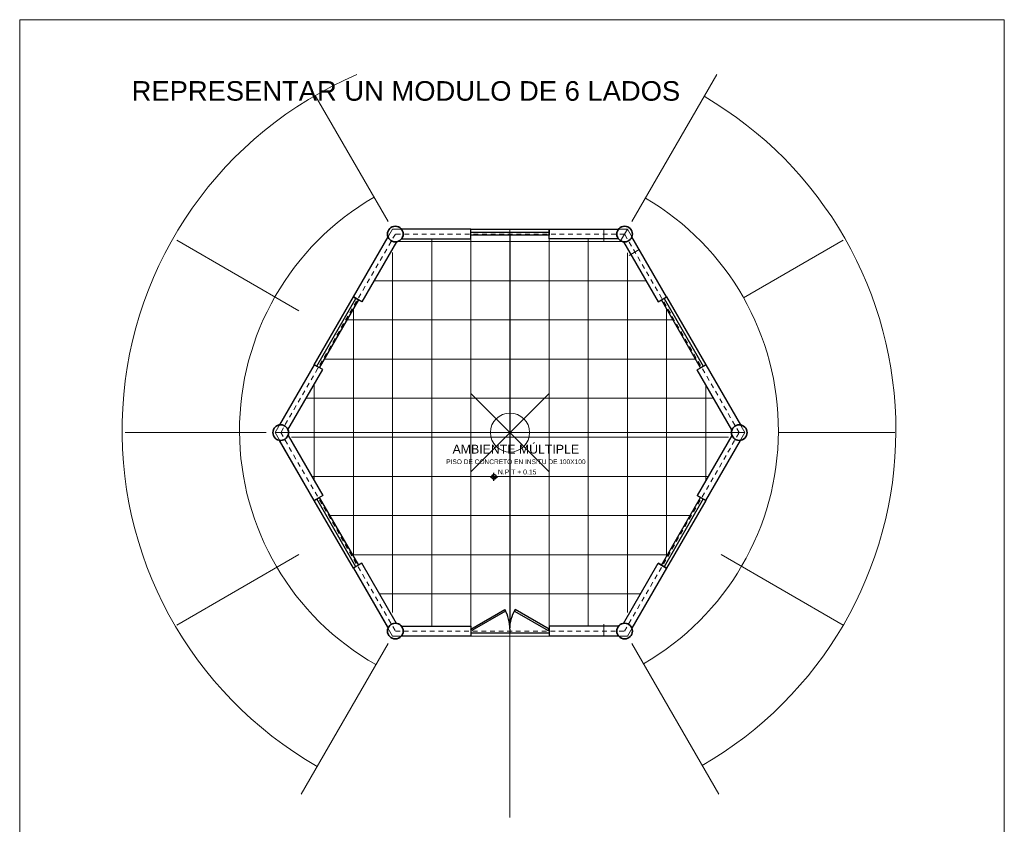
# Model space of a CAD drawing. Header units: metres. Extents: x -23 to 2.1, y -1.1 to 31.4.
# Tile 2 of 2: x -23 to 2.1, y 10.8 to 31.4. Entities that reach past the tile are written whole.
import ezdxf

# ---------------------------------------------------------------- set-up
doc = ezdxf.new("R2010")
doc.units = ezdxf.units.M
doc.header["$LTSCALE"] = 0.01
doc.header["$PDMODE"] = 35
doc.linetypes.add('ACAD_ISO02W100', pattern=[15, 12, -3])
doc.layers.get('0').update_dxf_attribs({"lineweight": 30})
for name, color, linetype, lineweight in [('0 @ 1', 7, 'Continuous', 30), ('ESTRUCTURA COLUMNA', 1, 'Continuous', 30), ('Layer1', 253, 'Continuous', 0), ('MURO ALTO', 84, 'Continuous', 30), ('MURO BAJO', 5, 'Continuous', 30), ('TERRENO', 1, 'Continuous', 0)]:
    doc.layers.add(name, color=color, linetype=linetype, lineweight=lineweight)
doc.styles.get("Standard").update_dxf_attribs({"font": 'arial.ttf'})

# ---------------------------------------------------------------- blocks, each defined once
blk = doc.blocks.new('*U62')
for p, q in [((-1000, 0), (-1000, 100)), ((0, 0), (0, 100))]:
    blk.add_line(p, q)
blk.add_lwpolyline([(0, 0), (-866, -500), (-888, -462), (-22, 38)], close=True)
blk.add_arc((0, 0), 1000, 180, 210)
blk = doc.blocks.new('Elevation Symbol - Imperial')
at = {"color": 0}
for p, q in [((0, 0), (0.2, 0)), ((0.1, -0.1), (0.1, 0.1))]:
    blk.add_line(p, q, dxfattribs=at)
at = {"color": 0, "const_width": 0.0625}
for points in [[(0.1, 0.03125, 0.41421356), (0.06875, 0, 1)], [(0.1, -0.03125, 0.41421356), (0.13125, 0, 1)]]:
    blk.add_lwpolyline(points, format="xyb", dxfattribs=at)
at = {"color": 0}
blk.add_circle((0.1, 0), 0.0625, dxfattribs=at)
blk.add_attdef('ELEVATION', (0.2, 0.0625), '', height=0.125, dxfattribs=at)
blk = doc.blocks.new('*U175')
at = {"layer": 'ESTRUCTURA COLUMNA', "linetype": 'Continuous', "lineweight": 35, "ltscale": 0.25}
blk.add_circle((0, 0), 0.2, dxfattribs=at)
blk = doc.blocks.new('*U176')
at = {"layer": 'MURO ALTO', "color": 0, "linetype": 'ByBlock', "lineweight": -2, "transparency": 16777216}
for p, rotation in [((-7.572, 24.889), 120), ((-13.428, 24.889), 180), ((-16.356, 19.818), 240), ((-4.644, 19.818), 59.99999999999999), ((-13.428, 14.747), 299.9999999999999)]:
    blk.add_blockref('*U175', p, dxfattribs=dict(at, rotation=rotation))
blk.add_blockref('*U175', (-7.572, 14.747), dxfattribs=at)
blk = doc.blocks.new('*U179')
at = {"layer": 'MURO ALTO', "linetype": 'Continuous', "lineweight": 30}
blk.add_lwpolyline([(0.335, 0.83), (-0.551, -0.705), (-0.335, -0.83), (0.551, 0.705)], dxfattribs=at)
blk = doc.blocks.new('*U180')
at = {"layer": 'MURO ALTO', "color": 0, "linetype": 'ByBlock', "lineweight": -2, "transparency": 16777216}
for p, rotation in [((-12.386, 24.889), 120), ((-7.051, 23.987), 59.99999999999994), ((-15.835, 20.721), 180), ((-13.949, 15.649), 239.9999999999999), ((-8.614, 14.747), 299.9999999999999)]:
    blk.add_blockref('*U179', p, dxfattribs=dict(at, rotation=rotation))
blk.add_blockref('*U179', (-5.165, 18.916), dxfattribs=at)

msp = doc.modelspace()

# ---------------------------------------------------------------- hatches: boundary and pattern name
at = {"layer": 'Layer1', "linetype": 'Continuous', "lineweight": 0}
h = msp.add_hatch(dxfattribs=at)
h.set_pattern_fill('_USER', color=256, pattern_type=0)
h.set_pattern_definition([(0, (-10.5, 15.6898), (0, 1), [])])
h.paths.add_polyline_path([(-11.5, 25.757), (-12.9, 25.757), (-12.9, 25.707), (-13.327, 25.707), (-13.54, 25.338), (-13.583, 25.363), (-14.283, 24.15), (-14.37, 24.2), (-15.37, 22.468), (-15.283, 22.418), (-15.983, 21.206), (-15.94, 21.181), (-16.154, 20.811), (-15.94, 20.441), (-15.983, 20.416), (-15.283, 19.204), (-15.37, 19.154), (-14.37, 17.422), (-14.283, 17.472), (-13.583, 16.259), (-13.54, 16.284), (-13.327, 15.915), (-12.9, 15.915), (-12.9, 15.865), (-11.5, 15.865), (-11.5, 15.79), (-10.634, 16.29), (-10.612, 16.252), (-10.613, 16.251, -0.120537), (-10.5, 15.79, -0.120537), (-10.387, 16.251), (-10.388, 16.252), (-10.366, 16.29), (-9.5, 15.79), (-9.5, 15.865), (-8.1, 15.865), (-8.1, 15.915), (-8.02, 15.915, -0.267949), (-7.5, 16.215), (-7.46, 16.284), (-7.417, 16.259), (-6.717, 17.472), (-6.63, 17.422), (-5.63, 19.154), (-5.717, 19.204), (-5.017, 20.416), (-5.06, 20.441), (-4.846, 20.811), (-5.06, 21.181), (-5.017, 21.206), (-5.717, 22.418), (-5.63, 22.468), (-6.63, 24.2), (-6.717, 24.15), (-7.417, 25.363), (-7.46, 25.338), (-7.673, 25.707), (-8.1, 25.707), (-8.1, 25.757), (-9.5, 25.757), (-9.5, 25.857), (-11.5, 25.857)])
h = msp.add_hatch(dxfattribs=at)
h.set_pattern_fill('_USER', color=256, angle=90, pattern_type=0)
h.set_pattern_definition([(90, (-10.5, 15.6148), (-1, 6e-17), [])])
h.paths.add_polyline_path([(-11.5, 25.857), (-11.5, 25.757), (-12.9, 25.757), (-12.9, 25.707), (-13.327, 25.707), (-13.54, 25.338), (-13.583, 25.363), (-14.283, 24.15), (-14.37, 24.2), (-15.37, 22.468), (-15.283, 22.418), (-15.983, 21.206), (-15.94, 21.181), (-16.154, 20.811), (-15.94, 20.441), (-15.983, 20.416), (-15.283, 19.204), (-15.37, 19.154), (-14.37, 17.422), (-14.283, 17.472), (-13.583, 16.259), (-13.54, 16.284), (-13.327, 15.915), (-12.9, 15.915), (-12.9, 15.865), (-11.5, 15.865), (-11.5, 15.79), (-10.634, 16.29), (-10.612, 16.252), (-10.613, 16.251, -0.120537), (-10.5, 15.79, -0.120537), (-10.387, 16.251), (-10.388, 16.252), (-10.366, 16.29), (-9.5, 15.79), (-9.5, 15.865), (-8.1, 15.865), (-8.1, 15.915), (-8.02, 15.915, -0.267949), (-7.5, 16.215), (-7.46, 16.284), (-7.417, 16.259), (-6.717, 17.472), (-6.63, 17.422), (-5.63, 19.154), (-5.717, 19.204), (-5.017, 20.416), (-5.06, 20.441), (-4.846, 20.811), (-5.06, 21.181), (-5.017, 21.206), (-5.717, 22.418), (-5.63, 22.468), (-6.63, 24.2), (-6.717, 24.15), (-7.417, 25.363), (-7.46, 25.338), (-7.673, 25.707), (-8.1, 25.707), (-8.1, 25.757), (-9.5, 25.757), (-9.5, 25.857)])

# ---------------------------------------------------------------- linework, layer by layer
at = {"linetype": 'Continuous', "lineweight": 0}
for p, q in [((-8.1, 26.007), (-8.1, 25.707)), ((-7.2, 25.488), (-7.46, 25.338)), ((-8.1, 15.615), (-8.1, 15.915))]:
    msp.add_line(p, q, dxfattribs=at)
at = {"linetype": 'Continuous', "lineweight": 30}
for p, q in [((-5.5, 19.079), (-5.717, 19.204)), ((-6.5, 17.347), (-6.717, 17.472))]:
    msp.add_line(p, q, dxfattribs=at)
at = {"layer": 'ESTRUCTURA COLUMNA', "linetype": 'Continuous', "lineweight": 35, "ltscale": 0.25}
msp.add_circle((-7.572, 15.74), 0.2, dxfattribs=at)
at = {"layer": 'MURO ALTO', "linetype": 'Continuous', "lineweight": 0, "ltscale": 0.25}
for p, q in [((-7.388, 26.201), (-5.22, 29.956)), ((-13.612, 26.201), (-15.473, 29.424)), ((-10.5, 20.811), (-10.5, 26.007)), ((-7.5, 26.007), (-7.673, 25.707)), ((-15.89, 23.923), (-19.013, 25.726)), ((-4.535, 24.255), (-1.987, 25.726)), ((-16.724, 20.811), (-20.33, 20.811)), ((-4.5, 20.811), (-16.5, 20.811)), ((-10.5, 20.811), (-10.5, 10.981)), ((-3.644, 20.811), (-0.67, 20.811)), ((-15.89, 17.699), (-19.013, 15.896)), ((-5.11, 17.699), (-1.987, 15.896)), ((-5.11, 17.699), (-1.987, 15.896)), ((-13.612, 15.421), (-15.832, 11.576)), ((-7.388, 15.421), (-5.168, 11.576))]:
    msp.add_line(p, q, dxfattribs=at)
msp.add_lwpolyline([(2.125, 31.359), (-23.022, 31.359), (-23.022, -1.134), (2.125, -1.134)], close=True, dxfattribs=at)
at = {"layer": 'MURO ALTO', "linetype": 'Continuous', "lineweight": 30}
for points in [[(-7.728, 25.757), (-9.5, 25.757), (-9.5, 26.007), (-7.728, 26.007)], [(-13.398, 25.684), (-14.283, 24.15), (-14.5, 24.275), (-13.614, 25.809)], [(-4.831, 20.884), (-5.717, 22.418), (-5.5, 22.543), (-4.614, 21.009)], [(-16.169, 20.738), (-15.283, 19.204), (-15.5, 19.079), (-16.386, 20.613)], [(-4.831, 20.738), (-5.717, 19.204), (-5.5, 19.079), (-4.614, 20.613)], [(-7.602, 15.938), (-6.717, 17.472), (-6.5, 17.347), (-7.386, 15.813)], [(-7.602, 15.938), (-6.717, 17.472), (-6.5, 17.347), (-7.386, 15.813)], [(-13.272, 15.865), (-11.5, 15.865), (-11.5, 15.615), (-13.272, 15.615)]]:
    msp.add_lwpolyline(points, dxfattribs=at)
at = {"layer": 'MURO ALTO', "linetype": 'Continuous', "lineweight": 0, "ltscale": 0.25}
for radius, start, end in [(9.882, 113.1413, 240.2991), (9.882, 299.9629, 59.7009), (6.882, 120.0533, 240.4295), (6.882, 299.9467, 59.5705)]:
    msp.add_arc((-10.526, 20.869), radius, start, end, dxfattribs=at)
msp.add_point((-10.5, 20.811), dxfattribs=at)
at = {"layer": 'MURO BAJO', "linetype": 'Continuous', "lineweight": 30}
for p, q in [((-11.5, 25.932), (-9.5, 25.932)), ((-15.435, 22.506), (-14.435, 24.238)), ((-6.565, 24.238), (-5.565, 22.506)), ((-14.435, 17.384), (-15.435, 19.116)), ((-5.565, 19.116), (-6.565, 17.384)), ((-5.565, 19.116), (-6.565, 17.384)), ((-9.5, 15.69), (-11.5, 15.69))]:
    msp.add_line(p, q, dxfattribs=at)
for points in [[(-11.5, 25.857), (-11.5, 26.007), (-9.5, 26.007), (-9.5, 25.857)], [(-15.37, 22.468), (-15.5, 22.543), (-14.5, 24.275), (-14.37, 24.2)], [(-6.63, 24.2), (-6.5, 24.275), (-5.5, 22.543), (-5.63, 22.468)], [(-14.37, 17.422), (-14.5, 17.347), (-15.5, 19.079), (-15.37, 19.154)], [(-5.63, 19.154), (-5.5, 19.079), (-6.5, 17.347), (-6.63, 17.422)], [(-5.63, 19.154), (-5.5, 19.079), (-6.5, 17.347), (-6.63, 17.422)]]:
    msp.add_lwpolyline(points, close=True, dxfattribs=at)
at = {"layer": 'TERRENO', "linetype": 'Continuous', "lineweight": 0}
msp.add_lwpolyline([(-13.5, 26.007), (-16.5, 20.811), (-13.5, 15.615), (-7.5, 15.615), (-4.5, 20.811), (-7.5, 26.007)], close=True, dxfattribs=at)
at = {"layer": 'TERRENO', "linetype": 'ACAD_ISO02W100', "lineweight": 0}
msp.add_lwpolyline([(-13.428, 25.882), (-16.356, 20.811), (-13.428, 15.74), (-7.572, 15.74), (-4.644, 20.811), (-7.572, 25.882)], close=True, dxfattribs=at)

# ---------------------------------------------------------------- block references
at = {"layer": '0 @ 1'}
msp.add_blockref('Elevation Symbol - Imperial', (-11.009, 19.68), dxfattribs=at).add_auto_attribs({'ELEVATION': 'N.P.T + 0.15'})
at = {"layer": 'MURO ALTO', "linetype": 'Continuous', "lineweight": 0}
for name in ['*U180', '*U176']:
    msp.add_blockref(name, (0, 0.993), dxfattribs=at)
at = {"layer": 'MURO ALTO', "linetype": 'Continuous', "yscale": 0.001, "zscale": 0.001}
for p, xscale, rotation in [((-11.5, 15.79), 0.001, 179.9999999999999), ((-9.5, 15.79), -0.001, 180)]:
    msp.add_blockref('*U62', p, dxfattribs=dict(at, xscale=xscale, rotation=rotation))

# ---------------------------------------------------------------- texts
at = {"insert": (-20.163, 29.789), "char_height": 0.5, "attachment_point": 1}
msp.add_mtext_dynamic_manual_height_columns('REPRESENTAR UN MODULO DE 6 LADOS', width=21, gutter_width=12.5, heights=[0], dxfattribs=at)
at = {"layer": 'Layer1', "linetype": 'Continuous', "lineweight": 30, "insert": (-13.298, 20.501), "char_height": 0.225, "attachment_point": 1}
msp.add_mtext_dynamic_manual_height_columns('\\pi1.33185;{\\C256;\\c0;AMBIENTE MÚLTIPLE\\P\\pi1.17016;\\H0.53333x;PISO DE CONCRETO EN INSITU DE 100X100 }', width=5.878, gutter_width=12.5, heights=[0], dxfattribs=at)

doc.saveas('drawing.dxf')
